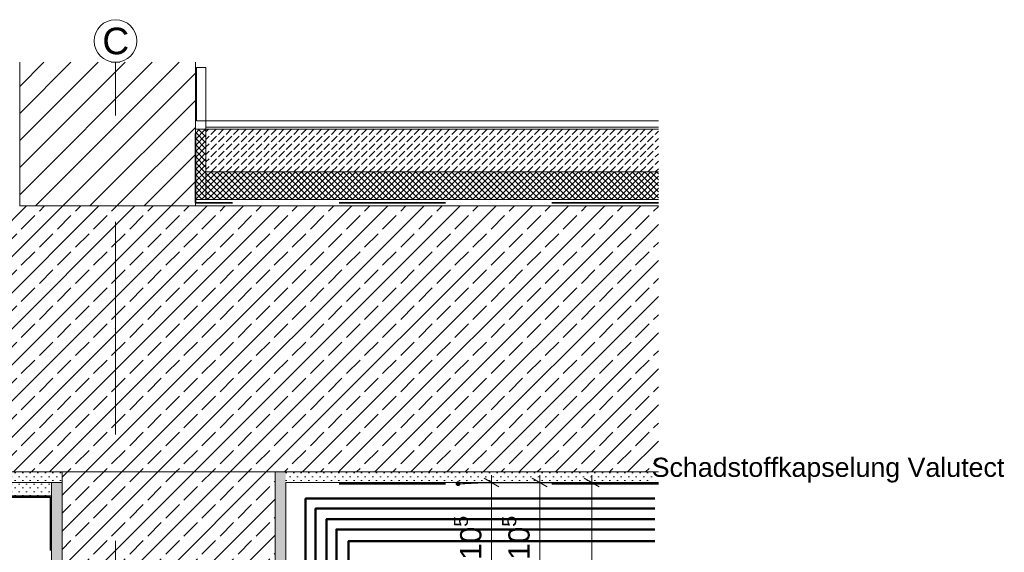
# Model space of a CAD drawing. Header units: metres. Extents: x -0.7 to 35.4, y 5.7 to 9.1.
# Tile 23 of 47: x 15.5 to 16.5, y 6.7 to 7.2. Entities that reach past the tile are written whole.
import ezdxf

# ---------------------------------------------------------------- set-up
doc = ezdxf.new("R2010")
doc.units = ezdxf.units.M
doc.header["$MEASUREMENT"] = 0
for name, pattern in [('Strichlinie doppelt', [0.109361, 0.052917, -0.021167, 0.014111, -0.021167]), ('Strichlinie eng', [0.023, 0.015, -0.008]), ('Wipeout_Contour', [1, 0, -1])]:
    doc.linetypes.add(name, pattern=pattern)
for name, color, linetype in [('152 - Bemaßung_ Beschriftung.Ausbau', 7, 'Continuous'), ('301 - Elemente.Linie', 7, 'Continuous'), ('451 - Universal.Achsen Raster', 7, 'Continuous'), ('603 - Struktur.Bodenplatte_ Decke Roh', 7, 'Continuous'), ('605 - Struktur.Wand Innen', 7, 'Continuous'), ('608 - Struktur.Träger', 7, 'Continuous'), ('650 - Abdeckung.Fußboden Aufbau', 7, 'Continuous'), ('804 - HKLSE.Elektrik', 7, 'Continuous'), ('Neubau_653 - Abdeckung.TB Verkofferung', 7, 'Continuous')]:
    doc.layers.add(name, color=color, linetype=linetype)
doc.styles.add('ERSTELLTER_STIL_1', font='txt')
doc.dimstyles.new('ERSTELLTER_STIL__2', dxfattribs={"dimtxt": 0.02, "dimasz": 0.01064, "dimexe": 0.18, "dimexo": 0.0625, "dimgap": 0, "dimtad": 1, "dimzin": 0, "dimdsep": 46, "dimtxsty": 'ERSTELLTER_STIL_1', "dimblk": 'ARROWHEAD_2', "dimblk1": 'ARROWHEAD_2', "dimblk2": 'ARROWHEAD_2', "dimcen": 0.09, "dimse1": 1, "dimse2": 1, "dimclrd": 7, "dimclre": 7, "dimclrt": 7, "dimazin": 0, "dimtfac": 1, "dimtdec": 4, "dimtmove": 0, "dimatfit": 3, "dimfxl": 1, "dimtolj": 1, "dimtzin": 0, "dimarcsym": 0})
doc.dimstyles.new('ERSTELLTER_STIL__3', dxfattribs={"dimtxt": 0.18, "dimasz": 0.00912, "dimexe": 0.18, "dimexo": 0.0625, "dimgap": 0, "dimtad": 0, "dimtih": 1, "dimtoh": 1, "dimdec": 4, "dimzin": 0, "dimdsep": 46, "dimcen": 0.09, "dimadec": 0, "dimazin": 0, "dimtfac": 1, "dimtdec": 4, "dimtmove": 0, "dimatfit": 3, "dimldrblk": 'ARROWHEAD_11', "dimfxl": 1, "dimtolj": 1, "dimtzin": 0, "dimarcsym": 0})
pattern_1 = [(45, (9.770885, 0.4), (-0.0028284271, 0.0028284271), []), (135, (9.770885, 0.4), (0.0028284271, 0.0028284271), [])]
pattern_2 = [(45, (9.770885, 0.4), (-0.01697056, 0.01697056), []), (45, (9.7624, 0.408485), (-0.01697056, 0.01697056), [0.018, -0.006])]
pattern_3 = [(45, (9.770885, 0.4), (-0.003535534, 0.003535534), [0, -0.005])]

# ---------------------------------------------------------------- blocks, each defined once
blk = doc.blocks.new('*D120', base_point=(9.77088, 0.4))
at = {"layer": '152 - Bemaßung_ Beschriftung.Ausbau', "color": 7, "linetype": 'Continuous', "lineweight": 5}
for p, q in [((15.97411, 6.755), (15.97411, 6.76185)), ((15.98461, 6.755), (15.96361, 6.755)), ((15.98111, 6.75096), (15.96711, 6.75904)), ((15.97411, 6.65), (15.97411, 6.755)), ((15.96711, 6.65404), (15.98111, 6.64596)), ((15.98461, 6.65), (15.96361, 6.65))]:
    blk.add_line(p, q, dxfattribs=at)
at = {"layer": '152 - Bemaßung_ Beschriftung.Ausbau', "color": 7, "lineweight": 5, "insert": (15.97044, 6.68231), "char_height": 0.02, "attachment_point": 7, "rotation": 90, "style": 'ERSTELLTER_STIL_1'}
blk.add_mtext('\\A1;{\\pql;\\fArial|b0|i0|c0|p38;10\\fArial|b0|i0|c0|p38;\\A1{\\H.66x;\\S5^  ;}}', dxfattribs=at)
blk = doc.blocks.new('ARROWHEAD_2')
at = {"color": 0, "linetype": 'Continuous', "lineweight": 0}
for p, q in [((0, 0), (-1, 0)), ((-0.378, -0.655), (0.378, 0.655))]:
    blk.add_line(p, q, dxfattribs=at)
blk = doc.blocks.new('*D122', base_point=(9.77088, 0.4))
at = {"layer": '152 - Bemaßung_ Beschriftung.Ausbau', "color": 7, "linetype": 'Continuous', "lineweight": 5}
for p, q in [((16.01943, 6.755), (16.01943, 6.76185)), ((16.02993, 6.755), (16.00893, 6.755)), ((16.02643, 6.75096), (16.01243, 6.75904)), ((16.01943, 6.65), (16.01943, 6.755)), ((16.01243, 6.65404), (16.02643, 6.64596)), ((16.02993, 6.65), (16.00893, 6.65))]:
    blk.add_line(p, q, dxfattribs=at)
at = {"layer": '152 - Bemaßung_ Beschriftung.Ausbau', "color": 7, "lineweight": 5, "insert": (16.01576, 6.68231), "char_height": 0.02, "attachment_point": 7, "rotation": 90, "style": 'ERSTELLTER_STIL_1'}
blk.add_mtext('\\A1;{\\pql;\\fArial|b0|i0|c0|p38;10\\fArial|b0|i0|c0|p38;\\A1{\\H.66x;\\S5^  ;}}', dxfattribs=at)
blk = doc.blocks.new('*D123', base_point=(9.77088, 0.4))
at = {"layer": '152 - Bemaßung_ Beschriftung.Ausbau', "color": 7, "linetype": 'Continuous', "lineweight": 5}
for p, q in [((16.06823, 6.755), (16.06823, 6.76185)), ((16.07873, 6.755), (16.05773, 6.755)), ((16.07523, 6.75096), (16.06123, 6.75904)), ((16.06823, 5.905), (16.06823, 6.755)), ((16.07873, 5.905), (16.05773, 5.905)), ((16.06123, 5.90904), (16.07523, 5.90096)), ((16.06823, 5.89815), (16.06823, 5.905))]:
    blk.add_line(p, q, dxfattribs=at)
at = {"layer": '152 - Bemaßung_ Beschriftung.Ausbau', "color": 7, "lineweight": 5, "insert": (16.06423, 6.31482), "char_height": 0.02, "attachment_point": 7, "rotation": 90, "style": 'ERSTELLTER_STIL_1'}
blk.add_mtext('\\A1;{\\pql;\\fArial|b0|i0|c0|p38;85}', dxfattribs=at)
blk = doc.blocks.new('ARROWHEAD_11')
at = {"color": 0, "linetype": 'Continuous', "lineweight": 0}
blk.add_line((0, 0), (-1, 0), dxfattribs=at)
at = {"color": 0, "linetype": 'Continuous', "lineweight": 0, "const_width": 0.25, "flags": 128}
blk.add_lwpolyline([(-0.125, 0, 1), (0.125, 0, 1)], format="xyb", close=True, dxfattribs=at)

msp = doc.modelspace()

# ---------------------------------------------------------------- hatches: boundary and pattern name
at = {"layer": '603 - Struktur.Bodenplatte_ Decke Roh', "linetype": 'Continuous', "lineweight": 5}
h = msp.add_hatch(dxfattribs=at)
h.set_pattern_fill('Beton__Stahlbeton_0006', style=0, pattern_type=2)
h.set_pattern_definition(pattern_2)
h.paths.add_polyline_path([(14.96087, 6.765), (15.18087, 6.765), (15.57087, 6.765), (15.78087, 6.765), (16.13087, 6.765), (16.13087, 7.015), (14.47137, 7.015), (14.47137, 6.765)])
h = msp.add_hatch(dxfattribs=at)
h.set_pattern_fill('Gips_0006', style=0, pattern_type=2)
h.set_pattern_definition(pattern_3)
h.paths.add_polyline_path([(15.57087, 6.765), (15.18087, 6.765), (15.18087, 6.755), (15.57087, 6.755)])
h = msp.add_hatch(dxfattribs=at)
h.set_pattern_fill('Gips_0006', style=0, pattern_type=2)
h.set_pattern_definition(pattern_3)
h.paths.add_polyline_path([(15.78087, 6.765), (15.78087, 6.755), (16.13087, 6.755), (16.13087, 6.765)])
at = {"layer": '608 - Struktur.Träger', "linetype": 'Continuous', "lineweight": 5}
h = msp.add_hatch(dxfattribs=at)
h.set_pattern_fill('Beton__Stahlbeton_0006', style=0, pattern_type=2)
h.set_pattern_definition(pattern_2)
h.paths.add_polyline_path([(15.77087, 6.765), (15.57087, 6.765), (15.57087, 6.115), (15.69588, 6.115), (15.77087, 6.115)])
h = msp.add_hatch(dxfattribs=at)
h.set_pattern_fill('Gips_0006', style=0, pattern_type=2)
h.set_pattern_definition(pattern_3)
h.paths.add_polyline_path([(15.77087, 6.765), (15.77087, 6.115), (15.77087, 6.105), (15.78087, 6.105), (15.78087, 6.765)])
h = msp.add_hatch(dxfattribs=at)
h.set_pattern_fill('Gips_0006', style=0, pattern_type=2)
h.set_pattern_definition(pattern_3)
h.paths.add_polyline_path([(15.56087, 6.755), (15.57087, 6.755), (15.57087, 6.105), (15.56087, 6.105)])
at = {"layer": '650 - Abdeckung.Fußboden Aufbau', "linetype": 'Continuous', "lineweight": 5}
h = msp.add_hatch(dxfattribs=at)
h.set_pattern_fill('Dämmung__hart_2_0006', color=1, style=0, pattern_type=2)
h.set_pattern_definition(pattern_1)
h.paths.add_polyline_path([(15.69588, 7.021), (15.70588, 7.021), (15.70588, 7.087), (15.69588, 7.087)])
h = msp.add_hatch(dxfattribs=at)
h.set_pattern_fill('Beton__unbewehrt_0006', color=1, style=0, pattern_type=2)
h.set_pattern_definition([(45, (9.770885, 0.4), (-0.007071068, 0.007071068), [0.0075, -0.0025]), (45, (9.770885, 0.407071), (-0.007071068, 0.007071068), [0.0075, -0.0025])])
h.paths.add_polyline_path([(15.70588, 7.087), (15.70588, 7.047), (16.13087, 7.047), (16.13087, 7.087)])
h = msp.add_hatch(dxfattribs=at)
h.set_pattern_fill('Dämmung__hart_2_0006', color=1, style=0, pattern_type=2)
h.set_pattern_definition(pattern_1)
h.paths.add_polyline_path([(15.70588, 7.047), (15.70588, 7.021), (16.13087, 7.021), (16.13087, 7.047)])
at = {"layer": 'Neubau_653 - Abdeckung.TB Verkofferung', "linetype": 'Continuous', "lineweight": 5}
h = msp.add_hatch(dxfattribs=at)
h.set_pattern_fill('Gips_0006', style=0, pattern_type=2)
h.set_pattern_definition(pattern_3)
h.paths.add_polyline_path([(15.18087, 6.7425), (15.56087, 6.7425), (15.56087, 6.755), (15.18087, 6.755)])

# ---------------------------------------------------------------- linework, layer by layer
at = {"layer": '301 - Elemente.Linie', "color": 92, "linetype": 'Strichlinie eng', "lineweight": 35, "true_color": 0x00be00, "flags": 128}
for points in [[(16.13087, 6.75387), (15.78208, 6.75387), (15.78208, 6.70387)], [(15.55994, 6.69113), (15.55994, 6.74113), (15.18177, 6.74113), (15.18177, 6.69113)]]:
    msp.add_lwpolyline(points, dxfattribs=at)
at = {"layer": '451 - Universal.Achsen Raster', "color": 160, "linetype": 'Strichlinie doppelt', "lineweight": 9, "true_color": 0x3232ff}
msp.add_line((15.62087, 6.9), (15.62087, 6), dxfattribs=at)
msp.add_point((15.62087, 6.9), dxfattribs=at)
msp.add_point((15.62087, 6.9), dxfattribs=at)
at = {"layer": '603 - Struktur.Bodenplatte_ Decke Roh', "color": 7, "linetype": 'Continuous', "lineweight": 5}
for p, q in [((15.57087, 6.755), (15.18087, 6.755)), ((16.13087, 6.755), (15.78087, 6.755))]:
    msp.add_line(p, q, dxfattribs=at)
at = {"layer": '603 - Struktur.Bodenplatte_ Decke Roh', "color": 7, "linetype": 'Continuous', "lineweight": 13, "flags": 128}
for points in [[(15.57087, 6.765), (15.18087, 6.765), (15.17087, 6.765), (14.97087, 6.765), (14.96087, 6.765), (14.47137, 6.765)], [(16.13087, 6.765), (15.78087, 6.765), (15.77087, 6.765), (15.57087, 6.765)]]:
    msp.add_lwpolyline(points, dxfattribs=at)
at = {"layer": '605 - Struktur.Wand Innen', "color": 1, "linetype": 'Continuous', "lineweight": 13, "flags": 128}
msp.add_lwpolyline([(15.70588, 7.095), (15.70588, 7.047)], dxfattribs=at)
at = {"layer": '608 - Struktur.Träger', "color": 7, "linetype": 'Continuous', "lineweight": 13}
for p, q in [((15.57087, 6.115), (15.57087, 6.765)), ((15.77087, 6.765), (15.77087, 6.115))]:
    msp.add_line(p, q, dxfattribs=at)
at = {"layer": '608 - Struktur.Träger', "color": 7, "linetype": 'Continuous', "lineweight": 5}
for p, q in [((15.56087, 6.755), (15.56087, 6.105)), ((15.78087, 6.755), (15.78087, 6.655))]:
    msp.add_line(p, q, dxfattribs=at)
at = {"layer": '650 - Abdeckung.Fußboden Aufbau', "color": 1, "linetype": 'Continuous', "lineweight": 13}
for p, q in [((16.13087, 7.095), (15.70588, 7.095)), ((16.13087, 7.089), (15.70588, 7.089)), ((16.13087, 7.087), (15.70588, 7.087)), ((16.13087, 7.047), (15.70588, 7.047))]:
    msp.add_line(p, q, dxfattribs=at)
at = {"layer": '650 - Abdeckung.Fußboden Aufbau', "color": 1, "linetype": 'Continuous', "lineweight": 9, "flags": 128}
msp.add_lwpolyline([(15.69588, 7.021), (15.70588, 7.021), (15.70588, 7.087), (15.69588, 7.087)], close=True, dxfattribs=at)
at = {"layer": '804 - HKLSE.Elektrik', "color": 92, "linetype": 'Continuous', "lineweight": 50, "true_color": 0x00be00, "flags": 128}
for points in [[(16.1274, 6.73988), (15.79952, 6.73988), (15.79952, 6.09418), (14.93733, 6.09418), (14.93733, 6.42204)], [(16.1274, 6.73052), (15.80887, 6.73052), (15.80887, 6.08483), (14.92798, 6.08483), (14.92798, 6.42204)], [(16.1274, 6.72041), (15.81899, 6.72041), (15.81899, 6.07471), (14.91786, 6.07471), (14.91786, 6.42204)], [(16.1274, 6.71092), (15.82847, 6.71092), (15.82847, 6.06523), (14.90838, 6.06523), (14.90838, 6.42204)], [(16.1274, 6.69972), (15.83967, 6.69972), (15.83967, 6.05403), (14.89718, 6.05403), (14.89718, 6.42204)]]:
    msp.add_lwpolyline(points, dxfattribs=at)
at = {"layer": 'Neubau_653 - Abdeckung.TB Verkofferung', "color": 1, "linetype": 'Continuous', "lineweight": 9, "flags": 128}
msp.add_lwpolyline([(15.18087, 6.7425), (15.56087, 6.7425), (15.56087, 6.755), (15.18087, 6.755)], close=True, dxfattribs=at)

# ---------------------------------------------------------------- texts
at = {"layer": '152 - Bemaßung_ Beschriftung.Ausbau', "color": 7, "linetype": 'Continuous', "lineweight": 9, "insert": (16.45582, 6.75484), "char_height": 0.018, "attachment_point": 9, "style": 'ERSTELLTER_STIL_1'}
msp.add_mtext('\\A1;{\\pqr;\\fArial|b0|i0|c0|p38;Schadstoffkapselung\\fArial|b0|i0|c0|p38; \\fArial|b0|i0|c0|p38;Valutect}', dxfattribs=at)
at = {"layer": '451 - Universal.Achsen Raster', "color": 160, "lineweight": 9, "true_color": 0x3232ff, "insert": (15.60852, 7.1825), "char_height": 0.025, "attachment_point": 1, "style": 'ERSTELLTER_STIL_1'}
msp.add_mtext('\\A1;{\\pql;\\pt0;\\fArial|b0|i0|c0|p38;C}', dxfattribs=at)

# ---------------------------------------------------------------- dimensions: what is measured, and where the dimension line sits
at = {"layer": '152 - Bemaßung_ Beschriftung.Ausbau', "color": 7, "linetype": 'Continuous', "lineweight": 5}
for base, p1, p2, picture, middle in [((15.97411258, 6.755), (15.91086727, 6.64999998), (15.98917136, 6.755), '*D120', (15.96011258, 6.72457324)), ((16.01942835, 6.755), (15.91086727, 6.64999998), (15.98917136, 6.755), '*D122', (16.00542835, 6.72457324)), ((16.06823, 6.755), (15.91087, 5.905), (15.98917, 6.755), '*D123', (16.05423, 6.33007))]:
    dim = msp.add_linear_dim(base=base, p1=p1, p2=p2, angle=90, dimstyle='ERSTELLTER_STIL__2', dxfattribs=at)
    dim.commit()
    dim.dimension.update_dxf_attribs({"geometry": picture, "text_midpoint": middle, "dimtype": 160, "text_rotation": 90})

# ---------------------------------------------------------------- leaders
at = {"layer": '152 - Bemaßung_ Beschriftung.Ausbau', "color": 7, "linetype": 'Continuous', "lineweight": 9, "annotation_type": 0, "has_hookline": 1, "hookline_direction": 0, "text_width": 0.32965}
msp.add_leader([(15.94273, 6.75387), (15.96762, 6.75484), (16.12617, 6.75484)], dimstyle='ERSTELLTER_STIL__3', dxfattribs=at)

# ---------------------------------------------------------------- next in the draw order: wipeouts: each hides what was drawn before it
at = {"color": 254, "linetype": 'Wipeout_Contour', "lineweight": 0, "ltscale": 68.60183}
msp.add_wipeout([(15.69588, 7.015), (15.69588, 7.15), (15.53088, 7.15), (15.53088, 7.015)], dxfattribs=at).dxf.layer = '605 - Struktur.Wand Innen'

# ---------------------------------------------------------------- next in the draw order: hatches: boundary and pattern name
at = {"layer": '605 - Struktur.Wand Innen', "linetype": 'Continuous', "lineweight": 5}
h = msp.add_hatch(dxfattribs=at)
h.set_pattern_fill('MW_Ziegel_0006', style=0, pattern_type=2)
h.set_pattern_definition([(45, (9.770885, 0.4), (-0.01272792, 0.01272792), [])])
h.paths.add_polyline_path([(15.69588, 7.015), (15.69588, 7.15), (15.53088, 7.15), (15.53088, 7.015)])

# ---------------------------------------------------------------- next in the draw order: linework, layer by layer
at = {"layer": '301 - Elemente.Linie', "color": 92, "linetype": 'Strichlinie eng', "lineweight": 35, "true_color": 0x00be00, "flags": 128}
msp.add_lwpolyline([(16.13087, 7.018), (15.69588, 7.018), (15.69588, 7.145)], dxfattribs=at)
at = {"layer": '301 - Elemente.Linie', "color": 1, "linetype": 'Continuous', "lineweight": 13, "flags": 128}
msp.add_lwpolyline([(15.69702, 7.095), (15.70588, 7.095), (15.70588, 7.145), (15.69702, 7.145)], close=True, dxfattribs=at)
at = {"layer": '451 - Universal.Achsen Raster', "color": 160, "linetype": 'Strichlinie doppelt', "lineweight": 9, "true_color": 0x3232ff}
msp.add_line((15.62087, 6.9), (15.62087, 7.15), dxfattribs=at)
at = {"layer": '451 - Universal.Achsen Raster', "color": 160, "linetype": 'Continuous', "lineweight": 9, "true_color": 0x3232ff}
msp.add_circle((15.62087, 7.17), 0.02, dxfattribs=at)
at = {"layer": '603 - Struktur.Bodenplatte_ Decke Roh', "color": 1, "linetype": 'Continuous', "lineweight": 13}
for p, q in [((15.69588, 7.021), (16.13087, 7.021)), ((15.69588, 7.015), (16.13087, 7.015))]:
    msp.add_line(p, q, dxfattribs=at)
at = {"layer": '603 - Struktur.Bodenplatte_ Decke Roh', "color": 7, "linetype": 'Continuous', "lineweight": 13}
msp.add_line((16.13087, 7.015), (15.69588, 7.015), dxfattribs=at)
at = {"layer": '605 - Struktur.Wand Innen', "color": 7, "linetype": 'Continuous', "lineweight": 18}
for p, q in [((15.53088, 7.15), (15.53088, 7.015)), ((15.69588, 7.15), (15.69588, 7.015)), ((15.69588, 7.015), (15.53088, 7.015))]:
    msp.add_line(p, q, dxfattribs=at)

doc.saveas('drawing.dxf')
